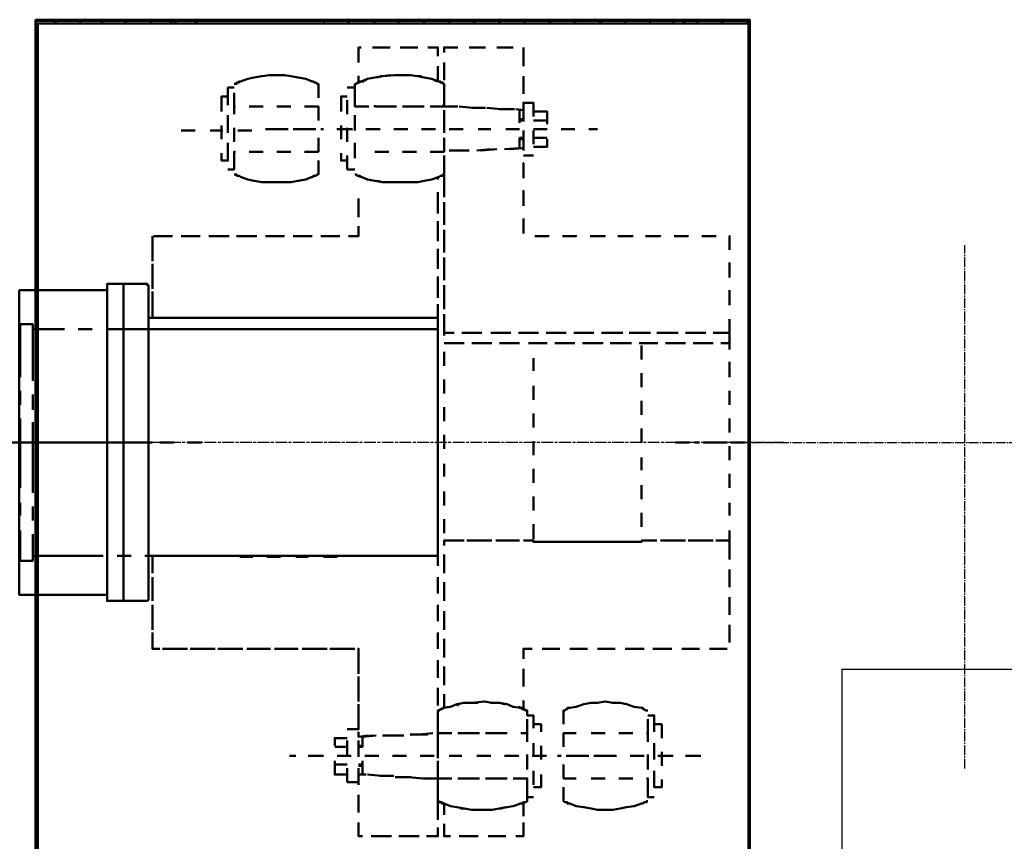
# Model space of a CAD drawing. Header units: millimetres. Extents: x -34725 to 178350, y -13707 to 126150.
# Tile 250 of 256: x 40513 to 41512, y 115007 to 115840. Entities that reach past the tile are written whole.
import ezdxf

# ---------------------------------------------------------------- set-up
doc = ezdxf.new("R2010")
doc.units = ezdxf.units.MM
doc.linetypes.add('AM_ISO08W050', pattern=[18, 12, -1.5, 3, -1.5])
doc.linetypes.add('GEN7', pattern=[13.75, 10, -1.25, 1.25, -1.25])
doc.layers.get('0').update_dxf_attribs({"linetype": 'CONTINUOUS'})
doc.layers.get('Defpoints').update_dxf_attribs({"linetype": 'CONTINUOUS'})
doc.layers.add('7', color=4, linetype='GEN7')
for name, color, linetype, lineweight in [('AM_0', 7, 'CONTINUOUS', 50), ('AM_4', 3, 'CONTINUOUS', 25), ('AM_5', 3, 'CONTINUOUS', 25), ('AM_7', 4, 'AM_ISO08W050', 25)]:
    doc.layers.add(name, color=color, linetype=linetype, lineweight=lineweight)
doc.styles.get("Standard").update_dxf_attribs({"font": 'isocp.shx'})
doc.dimstyles.new('AM_ISO', dxfattribs={"dimtxt": 3.5, "dimasz": 2.5, "dimexe": 2, "dimexo": 1, "dimgap": 0.6, "dimtad": 1, "dimdsep": 46, "dimtxsty": 'Standard', "dimcen": 0, "dimclrd": 256, "dimclre": 256, "dimclrt": 2, "dimadec": 0, "dimazin": 2, "dimtp": 0.1, "dimtm": 0.1, "dimtfac": 0.71, "dimtmove": 0, "dimatfit": 3, "dimfxl": 1, "dimtfill": 1, "dimtfillclr": 256, "dimlwd": -1, "dimlwe": -1, "dimarcsym": 0})

# ---------------------------------------------------------------- blocks, each defined once
blk = doc.blocks.new('*D59')
at = {"layer": 'AM_5', "transparency": 16777216}
for p, q in [((38286.9, 115411.47), (34490.58, 115411.47)), ((34790.58, 115036.47), (34790.58, 27986.47)), ((41251.9, 27611.47), (34490.58, 27611.47))]:
    blk.add_line(p, q, dxfattribs=at)
for points in [[(34728.08, 115036.47), (34853.08, 115036.47), (34790.58, 115411.47)], [(34728.08, 27986.47), (34853.08, 27986.47), (34790.58, 27611.47)]]:
    blk.add_solid(points, dxfattribs=at)
at = {"layer": 'Defpoints', "color": 0, "transparency": 16777216}
for p in [(38436.9, 115411.47), (34790.58, 27611.47), (41401.9, 27611.47)]:
    blk.add_point(p, dxfattribs=at)
at = {"layer": 'AM_5', "color": 3, "transparency": 16777216, "insert": (34325.58, 71511.47), "char_height": 750, "attachment_point": 5, "rotation": 90, "bg_fill": 3, "box_fill_scale": 1.1, "bg_fill_color": 256, "bg_fill_true_color": 13158600, "bg_fill_transparency": 0}
blk.add_mtext('C - C = 87800', dxfattribs=at)
blk = doc.blocks.new('*D113')
at = {"layer": 'AM_5', "transparency": 16777216}
for p, q in [((39419.9, 115411.47), (36299, 115411.47)), ((36599, 113786.47), (36599, 115036.47)), ((41471.9, 113411.47), (36299, 113411.47))]:
    blk.add_line(p, q, dxfattribs=at)
for points in [[(36536.5, 115036.47), (36661.5, 115036.47), (36599, 115411.47)], [(36536.5, 113786.47), (36661.5, 113786.47), (36599, 113411.47)]]:
    blk.add_solid(points, dxfattribs=at)
at = {"layer": 'Defpoints', "color": 0, "transparency": 16777216}
for p in [(36599, 115411.47), (39569.9, 115411.47), (41621.9, 113411.47)]:
    blk.add_point(p, dxfattribs=at)
at = {"layer": 'AM_5', "color": 2, "transparency": 16777216, "insert": (36246.45, 114411.47), "char_height": 525, "attachment_point": 5, "rotation": 90, "bg_fill": 3, "box_fill_scale": 1.1, "bg_fill_color": 256, "bg_fill_true_color": 13158600, "bg_fill_transparency": 0}
blk.add_mtext('2000', dxfattribs=at)
blk = doc.blocks.new('B3SH15')
at = {"layer": 'AM_0'}
for points in [[(2267.76, 434.66), (2267.76, 433.38), (1542.74, 433.38), (1542.74, 434.66)], [(1544.02, 430.83), (1544.02, 195.97), (1542.74, 195.97), (1542.74, 430.83)], [(2267.76, 430.83), (2267.76, 146.18), (2265.21, 146.18), (2265.21, 430.83)], [(1939.72, 391.26), (1939.72, 406.58)], [(1781.44, 344.03), (1796.76, 344.03)], [(1810.8, 345.31), (1824.84, 345.31)], [(1838.88, 346.59), (1852.92, 346.59)], [(1918.02, 323.61), (1932.06, 323.61)], [(1946.1, 323.61), (1961.42, 323.61)], [(1591.25, 215.11), (1577.21, 215.11)], [(1619.33, 215.11), (1605.29, 215.11)], [(1761.02, 215.11), (1746.97, 215.11)], [(2152.88, -65.71), (2152.88, -152.5), (2152.88, -153.78), (2154.16, -155.06), (2155.44, -155.06), (2195.01, -155.06), (2195.01, 166.61), (2183.52, 166.61), (2155.44, 166.61), (2154.16, 166.61), (2154.16, 165.33), (2152.88, 165.33), (2152.88, 164.05)], [(2284.36, 160.22), (2284.36, -148.67), (2195.01, -148.67), (2195.01, 160.22)], [(1563.17, 130.87), (1563.17, 116.83)], [(2267.76, -134.63), (2267.76, -615.85), (2265.21, -615.85), (2265.21, -134.63)], [(1544.02, -184.42), (1544.02, -591.6), (1542.74, -591.6), (1542.74, -184.42)], [(1763.57, -312.06), (1749.53, -312.06)], [(1791.65, -312.06), (1777.61, -312.06)], [(1902.7, -333.76), (1887.38, -333.76)], [(1930.78, -331.21), (1916.74, -332.48)]]:
    blk.add_lwpolyline(points, close=True, dxfattribs=at)
for points in [[(1588.7, 433.38), (1542.74, 433.38), (1542.74, 430.83), (1612.95, 430.83)], [(1572.1, -604.37), (1572.1, -591.6), (1542.74, -591.6), (1542.74, 433.38), (2267.76, 433.38), (2267.76, -604.37)], [(1544.02, 421.9), (1544.02, 430.83), (1542.74, 430.83), (1542.74, 360.63)], [(1544.02, 433.38), (1546.57, 430.83)], [(1544.02, 430.83), (2267.76, 430.83)], [(1551.68, 433.38), (1552.95, 434.66)], [(1572.1, 430.83), (1569.55, 433.38)], [(1579.76, 434.66), (1577.21, 433.38)], [(1595.08, 433.38), (1597.63, 430.83)], [(1616.78, 433.38), (1602.74, 433.38), (1604.01, 434.66)], [(1607.84, 433.38), (1610.39, 430.83)], [(1619.33, 433.38), (1621.88, 430.83), (1620.61, 433.38)], [(1629.54, 434.66), (1626.99, 433.38)], [(1626.99, 430.83), (1641.03, 430.83)], [(1630.82, 434.66), (1628.27, 433.38)], [(1702.3, 433.38), (1630.82, 433.38)], [(1639.75, 433.38), (1641.03, 434.66)], [(1644.86, 433.38), (1643.58, 430.83)], [(1648.69, 433.38), (1651.24, 434.66)], [(1656.35, 430.83), (1726.55, 430.83)], [(1670.39, 430.83), (1669.11, 433.38)], [(1678.05, 434.66), (1675.49, 433.38)], [(1693.36, 433.38), (1695.92, 430.83)], [(1701.02, 433.38), (1703.58, 434.66)], [(1730.38, 433.38), (1716.34, 433.38)], [(1721.45, 430.83), (1718.89, 433.38)], [(1729.1, 434.66), (1726.55, 433.38)], [(1740.59, 430.83), (1754.63, 430.83)], [(1814.63, 433.38), (1744.42, 433.38), (1746.97, 430.83)], [(1752.08, 433.38), (1754.63, 434.66)], [(1768.67, 430.83), (1840.16, 430.83)], [(1772.5, 430.83), (1769.95, 433.38)], [(1780.16, 434.66), (1777.61, 433.38)], [(1795.48, 433.38), (1798.03, 430.83)], [(1803.14, 433.38), (1805.69, 434.66)], [(1823.56, 430.83), (1821.01, 433.38)], [(1831.22, 434.66), (1828.67, 433.38), (1843.98, 433.38)], [(1846.54, 433.38), (1849.09, 430.83)], [(1854.2, 433.38), (1855.47, 434.66)], [(1854.2, 430.83), (1868.24, 430.83)], [(1928.23, 433.38), (1856.75, 433.38)], [(1874.62, 430.83), (1872.07, 433.38)], [(1882.28, 434.66), (1879.72, 433.38)], [(1882.28, 430.83), (1952.48, 430.83)], [(1897.6, 433.38), (1900.15, 430.83)], [(1905.25, 433.38), (1906.53, 434.66)], [(1924.4, 430.83), (1923.12, 433.38)], [(1933.34, 434.66), (1930.78, 433.38)], [(1942.27, 433.38), (1956.31, 433.38), (1957.59, 434.66)], [(1948.65, 433.38), (1951.21, 430.83)], [(1966.52, 430.83), (1981.84, 430.83)], [(2040.56, 433.38), (1970.35, 433.38)], [(1975.46, 430.83), (1974.18, 433.38)], [(1995.88, 430.83), (2066.09, 430.83)], [(2069.92, 433.38), (2055.87, 433.38)], [(2080.13, 430.83), (2094.17, 430.83)], [(2154.16, 433.38), (2083.96, 433.38)], [(2087.79, 434.66), (2085.23, 433.38)], [(2103.1, 433.38), (2105.66, 430.83)], [(2108.21, 430.83), (2179.69, 430.83)], [(2110.76, 433.38), (2113.31, 434.66)], [(2124.8, 433.38), (2126.08, 430.83)], [(2131.18, 430.83), (2128.63, 433.38)], [(2131.18, 433.38), (2133.74, 434.66)], [(2137.57, 434.66), (2136.29, 433.38)], [(2151.61, 430.83), (2150.33, 433.38)], [(2159.27, 434.66), (2156.71, 433.38)], [(2183.52, 433.38), (2168.2, 433.38)], [(2175.86, 433.38), (2177.14, 430.83)], [(2182.24, 433.38), (2184.8, 434.66)], [(2193.73, 430.83), (2207.77, 430.83)], [(2221.81, 430.83), (2267.76, 430.83), (2267.76, 433.38), (2196.28, 433.38)], [(2201.39, 430.83), (2198.84, 433.38)], [(2209.05, 434.66), (2206.5, 433.38)], [(2221.81, 433.38), (2223.09, 430.83)], [(2228.19, 433.38), (2230.75, 434.66)], [(2248.62, 430.83), (2246.06, 433.38)], [(2256.28, 434.66), (2253.72, 433.38)], [(2265.21, 372.11), (2265.21, 430.83), (2267.76, 430.83), (2267.76, 360.63)], [(2267.76, 420.62), (2265.21, 419.34)], [(1544.02, 393.81), (1544.02, 407.86)], [(1772.5, 406.58), (1772.5, 391.26)], [(1772.5, 387.43), (1772.5, 401.47)], [(1782.72, 406.58), (1796.76, 406.58)], [(1799.31, 406.58), (1785.27, 406.58)], [(1810.8, 406.58), (1826.11, 406.58)], [(1827.39, 406.58), (1814.63, 406.58)], [(1838.88, 406.58), (1852.92, 406.58), (1852.92, 405.3)], [(1852.92, 401.47), (1852.92, 406.58), (1842.71, 406.58)], [(1859.3, 400.2), (1859.3, 406.58), (1869.51, 406.58)], [(1859.3, 397.64), (1859.3, 406.58), (1865.68, 406.58)], [(1879.72, 406.58), (1893.77, 406.58)], [(1883.55, 406.58), (1897.6, 406.58)], [(1907.81, 406.58), (1923.12, 406.58)], [(1911.64, 406.58), (1925.68, 406.58)], [(1937.17, 406.58), (1939.72, 406.58)], [(1852.92, 391.26), (1852.92, 377.22)], [(2265.21, 393.81), (2267.76, 395.09)], [(1544.02, 386.16), (1542.74, 384.88)], [(1544.02, 309.57), (1544.02, 379.77)], [(1852.92, 373.39), (1852.92, 388.71)], [(1859.3, 372.11), (1859.3, 387.43)], [(1863.13, 373.39), (1859.3, 372.11), (1859.3, 383.6)], [(1772.5, 377.22), (1772.5, 363.18)], [(1772.5, 359.35), (1772.5, 373.39)], [(1859.3, 346.59), (1852.92, 346.59), (1852.92, 355.52), (1852.92, 369.56), (1854.2, 369.56), (1854.2, 370.84), (1855.47, 370.84), (1856.75, 370.84), (1856.75, 372.11), (1858.03, 372.11), (1865.68, 374.67), (1873.34, 375.94), (1879.72, 377.22), (1887.38, 378.5), (1902.7, 378.5), (1915.47, 377.22), (1923.12, 375.94), (1930.78, 374.67), (1937.17, 372.11), (1938.44, 372.11), (1939.72, 370.84), (1940.99, 370.84), (1942.27, 369.56), (1943.55, 369.56)], [(1852.92, 369.56), (1855.47, 370.84), (1858.03, 372.11), (1865.68, 374.67)], [(1889.94, 378.5), (1887.38, 378.5), (1879.72, 377.22), (1875.9, 377.22)], [(1918.02, 377.22), (1915.47, 377.22), (1903.98, 378.5)], [(1907.81, 378.5), (1915.47, 377.22), (1921.85, 375.94)], [(1932.06, 373.39), (1937.17, 372.11), (1939.72, 370.84), (1939.72, 377.22), (1939.72, 370.84)], [(1934.61, 372.11), (1937.17, 372.11), (1942.27, 369.56), (1943.55, 369.56), (1943.55, 364.46)], [(2066.09, 369.56), (2064.81, 369.56), (2063.53, 369.56), (2063.53, 370.84), (2062.26, 370.84), (2060.98, 370.84), (2060.98, 372.11), (2059.7, 372.11), (2052.05, 374.67), (2045.66, 375.94), (2038, 377.22), (2030.35, 378.5), (2015.03, 378.5), (2008.65, 377.22), (2000.99, 375.94), (1993.33, 374.67), (1986.95, 372.11), (1985.67, 372.11), (1984.39, 370.84), (1983.12, 370.84), (1981.84, 369.56), (1980.56, 369.56), (1980.56, 355.52)], [(1851.64, 346.59), (1852.92, 346.59), (1852.92, 360.63)], [(1854.2, 346.59), (1852.92, 349.14), (1852.92, 361.9)], [(1937.17, 346.59), (1943.55, 346.59), (1943.55, 360.63)], [(1951.21, 365.73), (1943.55, 365.73), (1943.55, 351.69)], [(2064.81, 346.59), (2066.09, 346.59), (2066.09, 360.63)], [(2066.09, 365.73), (2072.47, 365.73), (2072.47, 351.69)], [(2267.76, 369.56), (2265.21, 363.18)], [(1542.74, 354.24), (1544.02, 355.52)], [(1772.5, 336.37), (1772.5, 350.42), (1762.29, 350.42), (1762.29, 336.37)], [(1943.55, 350.42), (1943.55, 346.59), (1929.51, 346.59)], [(1957.59, 341.48), (1957.59, 356.8), (1951.21, 356.8)], [(1951.21, 338.93), (1951.21, 352.97)], [(2066.09, 338.93), (2066.09, 352.97)], [(2072.47, 347.86), (2072.47, 356.8), (2078.85, 356.8), (2078.85, 341.48)], [(2265.21, 344.03), (2265.21, 358.07)], [(1542.74, 346.59), (1542.74, 331.27)], [(1762.29, 341.48), (1748.25, 341.48), (1748.25, 328.72)], [(1772.5, 349.14), (1772.5, 342.76), (1780.16, 344.03)], [(1772.5, 331.27), (1772.5, 345.31)], [(1776.33, 342.76), (1776.33, 329.99)], [(1795.48, 344.03), (1809.52, 345.31)], [(1823.56, 345.31), (1837.6, 346.59)], [(1852.92, 346.59), (1866.96, 346.59)], [(1852.92, 328.72), (1852.92, 342.76)], [(1887.38, 346.59), (1873.34, 346.59)], [(1881, 346.59), (1895.04, 346.59)], [(1915.47, 346.59), (1901.42, 346.59)], [(1923.12, 347.86), (1923.12, 346.59), (1909.08, 346.59)], [(1980.56, 332.55), (1980.56, 346.59), (1994.61, 346.59)], [(2008.65, 346.59), (2022.69, 346.59)], [(2036.73, 346.59), (2050.77, 346.59)], [(2265.21, 337.65), (2267.76, 340.2)], [(2267.76, 346.59), (2267.76, 331.27)], [(1544.02, 331.27), (1542.74, 328.72)], [(1762.29, 332.55), (1748.25, 332.55)], [(1776.33, 333.82), (1772.5, 333.82)], [(1776.33, 332.55), (1772.5, 332.55)], [(1852.92, 333.82), (1852.92, 319.78)], [(1943.55, 337.65), (1943.55, 322.33)], [(2072.47, 337.65), (2072.47, 322.33)], [(2072.47, 319.78), (2072.47, 333.82)], [(2265.21, 258.51), (2265.21, 329.99)], [(1706.13, 323.61), (1697.19, 323.61)], [(1734.21, 323.61), (1720.17, 323.61)], [(1762.29, 323.61), (1748.25, 323.61)], [(1762.29, 322.33), (1762.29, 308.29)], [(1772.5, 322.33), (1772.5, 308.29)], [(1790.37, 323.61), (1776.33, 323.61)], [(1818.46, 323.61), (1805.69, 323.61)], [(1847.81, 323.61), (1833.77, 323.61)], [(1875.9, 323.61), (1861.85, 323.61)], [(1903.98, 323.61), (1889.94, 323.61)], [(1951.21, 310.85), (1951.21, 324.89)], [(1957.59, 327.44), (1957.59, 313.4)], [(1978.01, 323.61), (1975.46, 323.61)], [(1997.16, 323.61), (1983.12, 323.61)], [(2006.09, 323.61), (1992.05, 323.61)], [(2025.24, 323.61), (2011.2, 323.61)], [(2034.17, 323.61), (2020.13, 323.61)], [(2062.26, 322.33), (2048.22, 322.33)], [(2066.09, 310.85), (2066.09, 324.89)], [(2090.34, 322.33), (2077.57, 322.33)], [(2078.85, 327.44), (2078.85, 313.4)], [(2119.7, 322.33), (2105.66, 322.33)], [(2118.42, 322.33), (2118.42, 322.33)], [(1542.74, 317.23), (1542.74, 247.02)], [(1762.29, 314.67), (1748.25, 314.67)], [(1762.29, 305.74), (1748.25, 305.74), (1748.25, 313.4)], [(1772.5, 301.91), (1772.5, 317.23)], [(1772.5, 314.67), (1776.33, 314.67), (1776.33, 304.46), (1791.65, 303.19)], [(1776.33, 313.4), (1772.5, 313.4)], [(1866.96, 300.63), (1852.92, 300.63), (1852.92, 314.67)], [(1980.56, 314.67), (1980.56, 300.63), (1994.61, 300.63)], [(2267.76, 314.67), (2265.21, 312.12)], [(2267.76, 317.23), (2267.76, 247.02)], [(1542.74, 303.19), (1544.02, 304.46)], [(1772.5, 303.19), (1772.5, 304.46), (1786.54, 303.19), (1772.5, 304.46)], [(1799.31, 303.19), (1814.63, 301.91)], [(1800.59, 303.19), (1815.9, 301.91)], [(1805.69, 303.19), (1819.73, 301.91)], [(1827.39, 301.91), (1842.71, 301.91)], [(1828.67, 301.91), (1843.98, 301.91)], [(1833.77, 301.91), (1847.81, 301.91)], [(1881, 300.63), (1895.04, 300.63)], [(1909.08, 300.63), (1923.12, 300.63)], [(1943.55, 309.57), (1943.55, 294.25)], [(1943.55, 300.63), (1943.55, 300.63)], [(2008.65, 300.63), (2022.69, 300.63)], [(2036.73, 300.63), (2050.77, 300.63)], [(2064.81, 300.63), (2066.09, 300.63), (2066.09, 286.59)], [(2072.47, 309.57), (2072.47, 294.25)], [(2078.85, 299.36), (2078.85, 291.7), (2072.47, 291.7), (2072.47, 305.74)], [(1544.02, 281.49), (1544.02, 294.25)], [(1772.5, 296.8), (1762.29, 296.8)], [(1852.92, 296.8), (1852.92, 282.76)], [(1943.55, 277.66), (1942.27, 277.66), (1940.99, 276.38), (1939.72, 276.38), (1938.44, 276.38), (1938.44, 275.11), (1937.17, 275.11), (1930.78, 272.55), (1923.12, 271.28), (1915.47, 270), (1879.72, 270), (1873.34, 271.28), (1865.68, 272.55), (1858.03, 275.11), (1856.75, 276.38), (1855.47, 276.38), (1854.2, 276.38), (1854.2, 277.66), (1852.92, 277.66), (1852.92, 291.7)], [(1943.55, 282.76), (1951.21, 282.76), (1951.21, 296.8)], [(1957.59, 299.36), (1957.59, 291.7), (1951.21, 291.7)], [(2066.09, 277.66), (2064.81, 277.66), (2063.53, 277.66), (2063.53, 276.38), (2062.26, 276.38), (2060.98, 276.38), (2059.7, 275.11), (2052.05, 272.55), (2045.66, 271.28), (2038, 270), (2008.65, 270), (2000.99, 271.28), (1993.33, 272.55), (1986.95, 275.11), (1985.67, 275.11), (1985.67, 276.38), (1984.39, 276.38), (1983.12, 276.38), (1981.84, 277.66), (1980.56, 277.66), (1980.56, 291.7)], [(2072.47, 282.76), (2066.09, 282.76), (2066.09, 296.8)], [(1544.02, 280.21), (1542.74, 277.66)], [(1772.5, 275.11), (1772.5, 289.15), (1772.5, 273.83)], [(2265.21, 286.59), (2267.76, 289.15)], [(1542.74, 206.18), (1542.74, 278.93)], [(1852.92, 277.66), (1852.92, 277.66), (1852.92, 263.62)], [(1859.3, 272.55), (1859.3, 275.11)], [(1879.72, 270), (1887.38, 270), (1893.77, 270)], [(1906.53, 270), (1915.47, 270), (1920.57, 271.28)], [(1907.81, 270), (1915.47, 270), (1921.85, 271.28)], [(1542.74, 204.9), (1542.74, 195.97), (1544.02, 195.97), (1544.02, 266.17)], [(1772.5, 247.02), (1772.5, 261.06), (1772.5, 245.75)], [(1852.92, 268.72), (1852.92, 254.68)], [(2267.76, 263.62), (2265.21, 261.06)], [(1542.74, 252.13), (1544.02, 253.41)], [(1859.3, 244.47), (1859.3, 259.79)], [(1859.3, 238.09), (1859.3, 252.13)], [(1939.72, 253.41), (1939.72, 239.36)], [(1852.92, 249.58), (1852.92, 235.54)], [(1852.92, 240.64), (1852.92, 226.6)], [(1939.72, 248.3), (1939.72, 234.26)], [(2265.21, 230.43), (2265.21, 244.47)], [(1542.74, 232.98), (1542.74, 218.94)], [(1772.5, 218.94), (1772.5, 232.98)], [(1772.5, 217.66), (1772.5, 231.71)], [(1859.3, 216.39), (1859.3, 230.43)], [(2265.21, 235.54), (2267.76, 238.09)], [(2267.76, 232.98), (2267.76, 218.94)], [(1544.02, 229.15), (1542.74, 226.6)], [(1852.92, 221.49), (1852.92, 206.18)], [(1859.3, 210.01), (1859.3, 224.05)], [(1939.72, 225.32), (1939.72, 215.11), (1944.82, 215.11)], [(1939.72, 220.22), (1939.72, 215.11), (1949.93, 215.11)], [(1563.17, 202.35), (1563.17, 215.11), (1563.17, 201.07)], [(1647.41, 215.11), (1633.37, 215.11), (1648.69, 215.11)], [(1675.49, 215.11), (1661.45, 215.11), (1676.77, 215.11)], [(1703.58, 215.11), (1689.53, 215.11), (1704.85, 215.11)], [(1731.66, 215.11), (1718.89, 215.11), (1732.93, 215.11)], [(1852.92, 212.56), (1852.92, 198.52)], [(1958.86, 215.11), (1972.91, 215.11)], [(1963.97, 215.11), (1978.01, 215.11)], [(1986.95, 215.11), (2000.99, 215.11)], [(1992.05, 215.11), (2006.09, 215.11)], [(2015.03, 215.11), (2029.07, 215.11)], [(2020.13, 215.11), (2034.17, 215.11)], [(2043.11, 215.11), (2058.43, 215.11)], [(2049.49, 215.11), (2063.53, 215.11)], [(2071.19, 215.11), (2086.51, 215.11)], [(2077.57, 215.11), (2091.61, 215.11)], [(2100.55, 215.11), (2114.59, 215.11)], [(2105.66, 215.11), (2119.7, 215.11)], [(2128.63, 215.11), (2142.67, 215.11)], [(2133.74, 215.11), (2147.78, 215.11)], [(2149.05, 215.11), (2149.05, 202.35)], [(2267.76, 204.9), (2267.76, 146.18), (2265.21, 146.18), (2265.21, 216.39)], [(2267.76, 212.56), (2265.21, 210.01)], [(1542.74, 201.07), (1544.02, 203.62)], [(1859.3, 188.31), (1859.3, 202.35)], [(2149.05, 203.62), (2149.05, 189.58)], [(1544.02, 197.24), (1542.74, 195.97)], [(1544.02, -184.42), (1544.02, 195.97)], [(1852.92, 193.41), (1852.92, 178.1)], [(1859.3, 181.92), (1859.3, 194.69)], [(1563.17, 174.27), (1563.17, 188.31)], [(1563.17, 172.99), (1563.17, 187.03)], [(1852.92, 184.48), (1852.92, 170.44)], [(2149.05, 187.03), (2149.05, 172.99)], [(1859.3, 160.22), (1859.3, 174.27)], [(2149.05, 175.54), (2149.05, 161.5)], [(2265.21, 170.44), (2267.76, 171.71)], [(1563.17, 146.18), (1563.17, 160.22)], [(1852.92, 165.33), (1852.92, 150.01)], [(1859.3, 152.57), (1859.3, 166.61)], [(2178.41, 166.61), (2178.41, -155.06)], [(1563.17, 144.91), (1563.17, 158.95)], [(1852.92, 156.4), (1852.92, 141.08)], [(2149.05, 158.95), (2149.05, 144.91)], [(1866.96, 132.14), (1859.3, 132.14), (1859.3, 146.18)], [(2149.05, 146.18), (2149.05, 133.42)], [(2265.21, -134.63), (2265.21, 146.18)], [(2267.76, 146.18), (2266.49, 146.18)], [(1852.92, 135.97), (1852.92, 121.93)], [(1859.3, 132.14), (1859.3, 138.53)], [(1859.3, 120.66), (1859.3, 132.14), (2152.88, 132.14)], [(1895.04, 132.14), (1881, 132.14)], [(1923.12, 132.14), (1909.08, 132.14)], [(1952.48, 132.14), (1937.17, 132.14)], [(1980.56, 132.14), (1965.25, 132.14)], [(2008.65, 132.14), (1994.61, 132.14)], [(2036.73, 132.14), (2022.69, 132.14)], [(2064.81, 132.14), (2050.77, 132.14)], [(2092.89, 132.14), (2078.85, 132.14)], [(2120.97, 132.14), (2108.21, 132.14)], [(2149.05, 132.14), (2136.29, 132.14)], [(1852.92, 127.04), (1852.92, 116.83), (1849.09, 116.83)], [(2152.88, -109.11), (1859.3, -109.11), (1859.3, 5.77), (1859.3, 120.66), (2152.88, 120.66)], [(1870.79, 120.66), (1884.83, 120.66)], [(1898.87, 120.66), (1969.08, 120.66)], [(1983.12, 120.66), (1998.43, 120.66)], [(2011.2, 120.66), (2082.68, 120.66)], [(2027.79, 120.66), (2083.96, 120.66)], [(2096.72, 120.66), (2110.76, 120.66)], [(2124.8, 120.66), (2195.01, 120.66)], [(2195.01, -109.11), (2195.01, 120.66)], [(2210.32, 120.66), (2224.37, 120.66)], [(2238.41, 120.66), (2270.32, 120.66)], [(2283.08, 72.15), (2283.08, 125.76), (2270.32, 125.76), (2270.32, 68.32)], [(1573.38, 116.83), (1563.17, 116.83), (1563.17, 106.61), (1565.72, 106.61)], [(1579.76, 116.83), (1565.72, 116.83)], [(1601.46, 116.83), (1587.42, 116.83)], [(1607.84, 116.83), (1593.8, 116.83)], [(1629.54, 116.83), (1615.5, 116.83)], [(1637.2, 116.83), (1621.88, 116.83)], [(1658.9, 116.83), (1643.58, 116.83)], [(1665.28, 116.83), (1649.96, 116.83)], [(1686.98, 116.83), (1671.66, 116.83)], [(1693.36, 116.83), (1679.32, 116.83)], [(1715.06, 116.83), (1701.02, 116.83)], [(1721.45, 116.83), (1707.4, 116.83)], [(1743.15, 116.83), (1729.1, 116.83)], [(1749.53, 116.83), (1735.49, 116.83)], [(1771.23, 116.83), (1757.19, 116.83)], [(1777.61, 116.83), (1763.57, 116.83)], [(1799.31, 116.83), (1785.27, 116.83)], [(1805.69, 116.83), (1791.65, 116.83)], [(1827.39, 116.83), (1814.63, 116.83)], [(1835.05, 116.83), (1821.01, 116.83)], [(1852.92, 114.27), (1852.92, 116.83), (1842.71, 116.83)], [(1859.3, 46.62), (1859.3, 116.83)], [(1572.1, 106.61), (1563.17, 106.61), (1563.17, 100.23)], [(1579.76, 106.61), (1593.8, 106.61)], [(1600.18, 106.61), (1586.14, 106.61)], [(1607.84, 106.61), (1621.88, 106.61)], [(1628.27, 106.61), (1614.22, 106.61)], [(1635.92, 106.61), (1649.96, 106.61)], [(1655.07, 106.61), (1652.52, 106.61), (1642.31, 106.61)], [(1652.52, 104.06), (1652.52, 90.02)], [(1662.73, 106.61), (1678.05, 106.61)], [(1679.32, 106.61), (1664.01, 106.61)], [(1684.43, 106.61), (1670.39, 106.61)], [(1707.4, 106.61), (1692.09, 106.61), (1706.13, 106.61)], [(1712.51, 106.61), (1698.47, 106.61)], [(1720.17, 106.61), (1734.21, 106.61)], [(1735.49, 106.61), (1721.45, 106.61)], [(1740.59, 106.61), (1726.55, 106.61)], [(1748.25, 106.61), (1762.29, 106.61), (1749.53, 106.61)], [(1767.4, 106.61), (1762.29, 106.61), (1754.63, 106.61)], [(1776.33, 106.61), (1789.1, 106.61)], [(1796.76, 106.61), (1781.44, 106.61)], [(1804.41, 106.61), (1818.46, 106.61)], [(1824.84, 106.61), (1810.8, 106.61)], [(1832.5, 106.61), (1846.54, 106.61)], [(1852.92, 106.61), (1838.88, 106.61)], [(1762.29, 78.53), (1762.29, 91.3)], [(1852.92, 83.64), (1852.92, 97.68)], [(1563.17, 87.47), (1563.17, 72.15)], [(1652.52, 75.98), (1652.52, 61.94)], [(1762.29, 49.17), (1762.29, 63.22)], [(1852.92, 55.56), (1852.92, 69.6)], [(1563.17, 58.11), (1563.17, 44.07)], [(2270.32, 54.28), (2270.32, 38.96)], [(2283.08, 44.07), (2283.08, 58.11)], [(1652.52, 47.9), (1652.52, 33.86)], [(1852.92, 27.47), (1852.92, 41.52)], [(1563.17, 30.03), (1563.17, 15.99)], [(1762.29, 21.09), (1762.29, 35.13)], [(1859.3, 18.54), (1859.3, 32.58)], [(2283.08, -40.18), (2283.08, 30.03)], [(2270.32, 26.2), (2270.32, -45.28)], [(1652.52, 19.82), (1652.52, 5.77)], [(1852.92, -0.61), (1852.92, 13.43)], [(1561.89, 5.77), (1547.85, 5.77)], [(1563.17, 1.95), (1563.17, -12.1)], [(1565.72, 5.77), (1579.76, 5.77)], [(1589.97, 5.77), (1575.93, 5.77)], [(1593.8, 5.77), (1598.91, 5.77)], [(1618.05, 5.77), (1604.01, 5.77)], [(1762.29, -6.99), (1762.29, 7.05)], [(1859.3, -66.98), (1859.3, 4.5)], [(2113.31, 5.77), (2099.27, 5.77)], [(2141.4, 5.77), (2127.36, 5.77)], [(2290.74, 5.77), (2219.26, 5.77), (2149.05, 5.77)], [(2169.48, 5.77), (2155.44, 5.77)], [(2247.34, 5.77), (2234.58, 5.77)], [(2332.86, 5.77), (2262.66, 5.77)], [(1652.52, -9.54), (1652.52, -22.31)], [(1852.92, -28.69), (1852.92, -15.92)], [(1563.17, -26.14), (1563.17, -40.18)], [(1762.29, -35.07), (1762.29, -21.03)], [(1652.52, -37.62), (1652.52, -51.67)], [(1762.29, -63.15), (1762.29, -49.11)], [(1852.92, -58.05), (1852.92, -44.01)], [(1563.17, -55.49), (1563.17, -68.26)], [(2270.32, -59.32), (2270.32, -73.36)], [(2283.08, -68.26), (2283.08, -55.49)], [(1652.52, -65.71), (1652.52, -79.75)], [(1762.29, -92.51), (1762.29, -77.19)], [(1852.92, -86.13), (1852.92, -72.09)], [(1563.17, -83.58), (1563.17, -93.79), (1565.72, -93.79)], [(1859.3, -95.06), (1859.3, -81.02)], [(2270.32, -87.41), (2270.32, -114.21), (2283.08, -114.21), (2283.08, -83.58)], [(1563.17, -107.83), (1563.17, -93.79), (1577.21, -93.79)], [(1563.17, -112.93), (1563.17, -97.62)], [(1579.76, -93.79), (1593.8, -93.79)], [(1591.25, -93.79), (1605.29, -93.79)], [(1607.84, -93.79), (1621.88, -93.79)], [(1619.33, -93.79), (1633.37, -93.79)], [(1637.2, -93.79), (1649.96, -93.79)], [(1647.41, -93.79), (1652.52, -93.79), (1652.52, -95.06), (1660.18, -95.06)], [(1652.52, -93.79), (1652.52, -95.06), (1666.56, -95.06)], [(1664.01, -95.06), (1678.05, -95.06)], [(1674.22, -95.06), (1689.53, -95.06)], [(1680.6, -95.06), (1694.64, -95.06)], [(1692.09, -95.06), (1706.13, -95.06)], [(1703.58, -95.06), (1717.62, -95.06)], [(1708.68, -95.06), (1724, -95.06)], [(1720.17, -95.06), (1734.21, -95.06)], [(1731.66, -95.06), (1745.7, -95.06)], [(1738.04, -95.06), (1752.08, -95.06)], [(1748.25, -95.06), (1762.29, -95.06)], [(1759.74, -95.06), (1762.29, -95.06), (1762.29, -93.79), (1772.5, -93.79)], [(1776.33, -93.79), (1790.37, -93.79)], [(1786.54, -93.79), (1800.59, -93.79)], [(1804.41, -93.79), (1818.46, -93.79)], [(1815.9, -93.79), (1829.94, -93.79)], [(1832.5, -93.79), (1846.54, -93.79)], [(1843.98, -93.79), (1852.92, -93.79), (1852.92, -98.89)], [(1852.92, -121.87), (1852.92, -107.83)], [(1866.96, -109.11), (1859.3, -109.11), (1859.3, -116.76)], [(1864.41, -109.11), (1859.3, -109.11), (1859.3, -119.32)], [(1930.78, -109.11), (1859.3, -109.11)], [(1892.49, -109.11), (1877.17, -109.11)], [(1895.04, -109.11), (1881, -109.11)], [(1920.57, -109.11), (1906.53, -109.11)], [(1923.12, -109.11), (1909.08, -109.11)], [(1948.65, -109.11), (1934.61, -109.11)], [(1952.48, -109.11), (1937.17, -109.11)], [(1958.86, -109.11), (1943.55, -109.11)], [(1980.56, -109.11), (1965.25, -109.11)], [(2043.11, -109.11), (1972.91, -109.11)], [(2008.65, -109.11), (1994.61, -109.11)], [(2036.73, -109.11), (2022.69, -109.11)], [(2027.79, -109.11), (2083.96, -109.11)], [(2057.15, -109.11), (2071.19, -109.11), (2059.7, -109.11), (2059.7, -110.38), (2046.94, -110.38)], [(2064.81, -109.11), (2050.77, -109.11)], [(2092.89, -109.11), (2078.85, -109.11)], [(2099.27, -109.11), (2086.51, -109.11), (2156.71, -109.11)], [(2120.97, -109.11), (2108.21, -109.11)], [(2128.63, -109.11), (2114.59, -109.11)], [(2149.05, -109.11), (2136.29, -109.11)], [(2149.05, -116.76), (2149.05, -109.11), (2142.67, -109.11)], [(2184.8, -109.11), (2170.75, -109.11)], [(2270.32, -109.11), (2198.84, -109.11)], [(1852.92, -112.93), (1852.92, -126.98)], [(1975.46, -110.38), (1961.42, -110.38)], [(2003.54, -110.38), (1990.78, -110.38)], [(2032.9, -110.38), (2018.86, -110.38)], [(2149.05, -126.98), (2149.05, -112.93)], [(1563.17, -123.15), (1563.17, -135.91)], [(1563.17, -141.02), (1563.17, -125.7)], [(1852.92, -149.95), (1852.92, -135.91)], [(1859.3, -130.8), (1859.3, -144.85)], [(1859.3, -133.36), (1859.3, -147.4)], [(2149.05, -144.85), (2149.05, -130.8)], [(2265.21, -163.99), (2265.21, -134.63), (2267.76, -134.63), (2267.76, -204.84)], [(1852.92, -142.29), (1852.92, -155.06)], [(2149.05, -155.06), (2149.05, -142.29)], [(1563.17, -151.23), (1563.17, -165.27)], [(1563.17, -169.1), (1563.17, -155.06)], [(1859.3, -158.89), (1859.3, -172.93)], [(2149.05, -172.93), (2149.05, -158.89)], [(2265.21, -156.33), (2267.76, -155.06)], [(1852.92, -178.03), (1852.92, -165.27)], [(1859.3, -161.44), (1859.3, -175.48)], [(1563.17, -179.31), (1563.17, -193.35)], [(1852.92, -170.37), (1852.92, -184.42)], [(2149.05, -184.42), (2149.05, -170.37)], [(2265.21, -192.07), (2265.21, -178.03)], [(1544.02, -252.07), (1544.02, -184.42), (1542.74, -184.42), (1542.74, -254.62), (1544.02, -253.34)], [(1544.02, -186.97), (1542.74, -189.52)], [(1563.17, -197.18), (1563.17, -183.14)], [(1859.3, -186.97), (1859.3, -201.01)], [(2149.05, -201.01), (2149.05, -186.97)], [(1542.74, -201.01), (1544.02, -198.46)], [(1852.92, -206.11), (1852.92, -193.35)], [(1852.92, -198.46), (1852.92, -212.5)], [(1859.3, -190.8), (1859.3, -203.56)], [(2141.4, -203.56), (2149.05, -203.56), (2149.05, -198.46)], [(1565.72, -203.56), (1579.76, -203.56)], [(1583.59, -203.56), (1569.55, -203.56)], [(1593.8, -203.56), (1607.84, -203.56)], [(1611.67, -203.56), (1597.63, -203.56)], [(1621.88, -203.56), (1637.2, -203.56)], [(1641.03, -203.56), (1626.99, -203.56)], [(1649.96, -203.56), (1665.28, -203.56)], [(1669.11, -203.56), (1655.07, -203.56)], [(1679.32, -203.56), (1693.36, -203.56)], [(1697.19, -203.56), (1683.15, -203.56)], [(1707.4, -203.56), (1721.45, -203.56)], [(1725.28, -203.56), (1711.23, -203.56)], [(1735.49, -203.56), (1749.53, -203.56)], [(1753.36, -203.56), (1739.32, -203.56)], [(1763.57, -203.56), (1772.5, -203.56), (1772.5, -209.94)], [(1772.5, -213.77), (1772.5, -203.56), (1767.4, -203.56)], [(1939.72, -217.6), (1939.72, -203.56), (1940.99, -203.56)], [(1943.55, -203.56), (1957.59, -203.56)], [(1955.04, -203.56), (1969.08, -203.56)], [(1971.63, -203.56), (1985.67, -203.56)], [(1983.12, -203.56), (1997.16, -203.56)], [(2000.99, -203.56), (2013.75, -203.56)], [(2011.2, -203.56), (2025.24, -203.56)], [(2029.07, -203.56), (2041.83, -203.56)], [(2039.28, -203.56), (2053.32, -203.56)], [(2057.15, -203.56), (2071.19, -203.56)], [(2068.64, -203.56), (2082.68, -203.56)], [(2085.23, -203.56), (2099.27, -203.56)], [(2096.72, -203.56), (2110.76, -203.56)], [(2113.31, -203.56), (2127.36, -203.56)], [(2124.8, -203.56), (2138.84, -203.56)], [(2265.21, -276.32), (2265.21, -206.11)], [(1859.3, -215.05), (1859.3, -229.09)], [(1859.3, -218.88), (1859.3, -232.92)], [(1939.72, -229.09), (1939.72, -213.77)], [(2267.76, -218.88), (2267.76, -232.92)], [(1772.5, -223.99), (1772.5, -238.03)], [(1772.5, -241.86), (1772.5, -227.81)], [(1852.92, -235.47), (1852.92, -221.43)], [(1852.92, -226.54), (1852.92, -240.58)], [(1939.72, -245.68), (1939.72, -231.64)], [(1852.92, -263.56), (1852.92, -249.51)], [(1859.3, -243.13), (1859.3, -257.17)], [(1859.3, -246.96), (1859.3, -261)], [(1939.72, -257.17), (1939.72, -243.13)], [(2267.76, -246.96), (2267.76, -318.44)], [(1544.02, -258.45), (1542.74, -261)], [(1646.14, -266.11), (1647.41, -266.11), (1648.69, -266.11), (1649.96, -264.83), (1651.24, -264.83), (1651.24, -263.56), (1652.52, -263.56), (1660.18, -262.28), (1667.83, -259.73), (1674.22, -258.45), (1681.88, -258.45), (1689.53, -257.17), (1697.19, -258.45), (1703.58, -258.45), (1711.23, -259.73), (1718.89, -262.28), (1725.28, -263.56), (1727.83, -263.56), (1727.83, -264.83), (1729.1, -264.83), (1730.38, -266.11), (1731.66, -266.11), (1731.66, -280.15)], [(1768.67, -266.11), (1769.95, -266.11), (1771.23, -264.83), (1773.78, -264.83), (1773.78, -263.56), (1775.06, -263.56), (1782.72, -262.28), (1789.1, -259.73), (1796.76, -258.45), (1804.41, -258.45), (1812.07, -257.17), (1824.84, -258.45), (1832.5, -258.45), (1840.16, -259.73), (1846.54, -262.28), (1852.92, -263.56), (1854.2, -263.56), (1855.47, -264.83), (1856.75, -264.83), (1858.03, -266.11), (1859.3, -266.11), (1859.3, -280.15)], [(1777.61, -262.28), (1775.06, -263.56), (1772.5, -264.83), (1772.5, -255.9)], [(1790.37, -259.73), (1796.76, -258.45), (1804.41, -258.45), (1805.69, -258.45), (1804.41, -258.45), (1796.76, -258.45), (1791.65, -259.73)], [(1818.46, -258.45), (1824.84, -258.45), (1832.5, -258.45), (1833.77, -258.45), (1832.5, -258.45), (1824.84, -258.45), (1819.73, -258.45)], [(1840.16, -261), (1837.6, -259.73)], [(1852.92, -254.62), (1852.92, -263.56), (1847.81, -262.28)], [(1939.72, -273.77), (1939.72, -259.73)], [(1542.74, -268.66), (1542.74, -282.7)], [(1544.02, -280.15), (1544.02, -266.11)], [(1776.33, -263.56), (1775.06, -263.56), (1769.95, -266.11), (1768.67, -266.11), (1768.67, -271.21), (1762.29, -271.21), (1762.29, -283.98)], [(1858.03, -266.11), (1859.3, -267.38), (1859.3, -266.11), (1855.47, -264.83), (1852.92, -263.56), (1846.54, -262.28)], [(1646.14, -271.21), (1639.75, -271.21), (1639.75, -283.98)], [(1647.41, -289.08), (1646.14, -289.08), (1646.14, -275.04)], [(1768.67, -285.25), (1768.67, -289.08), (1768.67, -275.04)], [(1859.3, -272.49), (1859.3, -286.53)], [(1859.3, -275.04), (1859.3, -289.08), (1859.3, -303.12)], [(1951.21, -285.25), (1939.72, -285.25), (1939.72, -271.21)], [(1639.75, -287.81), (1639.75, -280.15), (1632.09, -280.15), (1632.09, -294.19)], [(1646.14, -298.02), (1646.14, -282.7)], [(1675.49, -289.08), (1661.45, -289.08)], [(1703.58, -289.08), (1689.53, -289.08)], [(1731.66, -303.12), (1731.66, -289.08), (1718.89, -289.08)], [(1754.63, -287.81), (1754.63, -280.15), (1762.29, -280.15)], [(1768.67, -298.02), (1768.67, -282.7)], [(1775.06, -289.08), (1768.67, -289.08)], [(1803.14, -289.08), (1789.1, -289.08)], [(1796.76, -289.08), (1810.8, -289.08)], [(1831.22, -289.08), (1817.18, -289.08)], [(1826.11, -289.08), (1838.88, -289.08)], [(1859.3, -289.08), (1845.26, -289.08)], [(1878.45, -290.36), (1864.41, -289.08)], [(1930.78, -291.64), (1939.72, -292.91), (1939.72, -287.81)], [(1542.74, -298.02), (1542.74, -368.22)], [(1544.02, -364.39), (1544.02, -294.19)], [(1639.75, -299.3), (1639.75, -313.34)], [(1762.29, -299.3), (1762.29, -313.34)], [(1883.55, -290.36), (1869.51, -290.36)], [(1874.62, -290.36), (1887.38, -290.36)], [(1906.53, -291.64), (1893.77, -291.64)], [(1911.64, -291.64), (1897.6, -291.64)], [(1902.7, -291.64), (1915.47, -291.64)], [(1939.72, -303.12), (1935.89, -303.12), (1935.89, -292.91), (1921.85, -291.64)], [(1939.72, -292.91), (1925.68, -291.64)], [(1939.72, -310.78), (1939.72, -296.74)], [(1939.72, -313.34), (1939.72, -299.3)], [(1951.21, -294.19), (1963.97, -294.19), (1963.97, -301.85)], [(1951.21, -310.78), (1951.21, -296.74)], [(2265.21, -304.4), (2265.21, -291.64)], [(1632.09, -308.23), (1632.09, -322.27)], [(1639.75, -315.89), (1639.75, -301.85)], [(1754.63, -315.89), (1754.63, -301.85)], [(1859.3, -300.57), (1859.3, -314.61)], [(1935.89, -301.85), (1939.72, -301.85)], [(1951.21, -303.12), (1963.97, -303.12)], [(1592.52, -312.06), (1607.84, -312.06)], [(1620.61, -312.06), (1635.92, -312.06)], [(1646.14, -326.1), (1646.14, -310.78)], [(1649.96, -312.06), (1664.01, -312.06)], [(1678.05, -312.06), (1692.09, -312.06)], [(1686.98, -312.06), (1701.02, -312.06)], [(1706.13, -312.06), (1720.17, -312.06)], [(1715.06, -312.06), (1729.1, -312.06)], [(1734.21, -312.06), (1738.04, -312.06)], [(1768.67, -326.1), (1768.67, -310.78)], [(1805.69, -312.06), (1819.73, -312.06)], [(1835.05, -312.06), (1847.81, -312.06)], [(1859.3, -317.17), (1859.3, -331.21)], [(1863.13, -312.06), (1877.17, -312.06)], [(1891.21, -312.06), (1905.25, -312.06)], [(1919.29, -312.06), (1933.34, -312.06)], [(1935.89, -331.21), (1935.89, -317.17)], [(1947.38, -312.06), (1961.42, -312.06)], [(1951.21, -331.21), (1963.97, -331.21), (1963.97, -317.17)], [(1975.46, -312.06), (1990.78, -312.06)], [(2003.54, -312.06), (2009.92, -312.06)], [(2265.21, -389.92), (2265.21, -319.72)], [(1639.75, -327.38), (1639.75, -341.42)], [(1731.66, -321), (1731.66, -335.04), (1718.89, -335.04)], [(1762.29, -327.38), (1762.29, -341.42)], [(1859.3, -328.65), (1859.3, -342.69), (1859.3, -335.04), (1854.2, -335.04)], [(1935.89, -321), (1939.72, -321)], [(1935.89, -322.27), (1939.72, -322.27)], [(1939.72, -324.82), (1939.72, -338.87), (1951.21, -338.87), (1951.21, -324.82)], [(1939.72, -341.42), (1939.72, -327.38)], [(1951.21, -321), (1963.97, -321)], [(2267.76, -324.82), (2265.21, -327.38)], [(1544.02, -333.76), (1542.74, -336.31)], [(1632.09, -336.31), (1632.09, -343.97), (1639.75, -343.97), (1639.75, -331.21)], [(1647.41, -335.04), (1646.14, -335.04), (1646.14, -349.08)], [(1675.49, -335.04), (1661.45, -335.04)], [(1703.58, -335.04), (1689.53, -335.04)], [(1754.63, -331.21), (1754.63, -343.97), (1762.29, -343.97)], [(1768.67, -338.87), (1768.67, -335.04), (1782.72, -335.04)], [(1775.06, -335.04), (1768.67, -335.04), (1768.67, -349.08)], [(1803.14, -335.04), (1789.1, -335.04)], [(1796.76, -335.04), (1810.8, -335.04)], [(1831.22, -335.04), (1817.18, -335.04)], [(1826.11, -335.04), (1838.88, -335.04)], [(1859.3, -335.04), (1845.26, -335.04)], [(1888.66, -333.76), (1874.62, -335.04), (1859.3, -335.04), (1874.62, -335.04)], [(1860.58, -335.04), (1859.3, -335.04), (1859.3, -347.8)], [(1918.02, -332.48), (1903.98, -332.48)], [(1939.72, -337.59), (1939.72, -331.21), (1932.06, -331.21)], [(2267.76, -332.48), (2267.76, -346.52)], [(1639.75, -354.18), (1646.14, -354.18), (1646.14, -340.14)], [(1646.14, -358.01), (1647.41, -358.01), (1647.41, -359.29), (1649.96, -359.29), (1651.24, -360.56), (1652.52, -360.56), (1660.18, -363.12), (1667.83, -364.39), (1674.22, -365.67), (1681.88, -366.95), (1697.19, -366.95), (1703.58, -365.67), (1711.23, -364.39), (1718.89, -363.12), (1725.28, -360.56), (1727.83, -360.56), (1727.83, -359.29), (1730.38, -359.29), (1731.66, -358.01), (1731.66, -343.97)], [(1762.29, -354.18), (1768.67, -354.18), (1768.67, -340.14)], [(1768.67, -358.01), (1769.95, -359.29), (1772.5, -359.29), (1773.78, -360.56), (1775.06, -360.56), (1782.72, -363.12), (1789.1, -364.39), (1796.76, -365.67), (1804.41, -366.95), (1824.84, -366.95), (1832.5, -365.67), (1840.16, -364.39), (1846.54, -363.12), (1852.92, -360.56), (1855.47, -360.56), (1855.47, -359.29), (1858.03, -359.29), (1859.3, -358.01), (1859.3, -343.97)], [(1776.33, -360.56), (1775.06, -360.56), (1769.95, -359.29), (1768.67, -358.01), (1768.67, -352.91)], [(1859.3, -358.01), (1855.47, -359.29), (1852.92, -360.56), (1846.54, -363.12)], [(1859.3, -356.74), (1859.3, -370.78)], [(1939.72, -365.67), (1939.72, -351.63)], [(1939.72, -369.5), (1939.72, -356.74)], [(2265.21, -352.91), (2267.76, -350.35)], [(1542.74, -361.84), (1544.02, -360.56)], [(1772.5, -360.56), (1772.5, -373.33)], [(1805.69, -366.95), (1804.41, -366.95), (1796.76, -365.67), (1790.37, -364.39)], [(1794.2, -365.67), (1796.76, -365.67), (1804.41, -366.95), (1808.24, -366.95)], [(1822.28, -366.95), (1824.84, -366.95), (1832.5, -365.67), (1836.33, -365.67)], [(1850.37, -361.84), (1852.92, -360.56), (1852.92, -372.05)], [(1859.3, -361.84), (1859.3, -377.16)], [(2267.76, -360.56), (2267.76, -430.77)], [(1544.02, -393.75), (1544.02, -379.71)], [(1776.33, -393.75), (1772.5, -393.75), (1772.5, -379.71)], [(1939.72, -393.75), (1939.72, -379.71)], [(2267.76, -375.88), (2265.21, -378.44)], [(1542.74, -382.26), (1542.74, -396.31)], [(1544.02, -384.82), (1542.74, -387.37)], [(1772.5, -388.65), (1772.5, -393.75), (1780.16, -393.75)], [(1852.92, -386.09), (1852.92, -393.75), (1846.54, -393.75)], [(1851.64, -393.75), (1852.92, -393.75), (1852.92, -380.99)], [(1859.3, -384.82), (1859.3, -393.75), (1864.41, -393.75)], [(1935.89, -393.75), (1939.72, -393.75), (1939.72, -384.82)], [(1804.41, -393.75), (1790.37, -393.75)], [(1795.48, -393.75), (1808.24, -393.75)], [(1832.5, -393.75), (1818.46, -393.75)], [(1823.56, -393.75), (1837.6, -393.75)], [(1859.3, -389.92), (1859.3, -393.75), (1870.79, -393.75)], [(1878.45, -393.75), (1893.77, -393.75)], [(1883.55, -393.75), (1898.87, -393.75)], [(1906.53, -393.75), (1921.85, -393.75)], [(1912.91, -393.75), (1926.95, -393.75)]]:
    blk.add_lwpolyline(points, dxfattribs=at)
at = {"layer": 'AM_7'}
blk.add_line((1508.24, 5.77), (3036.38, 5.77), dxfattribs=at)
blk = doc.blocks.new('Kopf_2')
for q in [(1330, 1770), (-1330, 1570)]:
    blk.add_line((-1330, 1770), q)
at = {"layer": '7'}
for p, q in [((-1205, 1669.12), (-1205, 2200)), ((-1435, 2000), (1435, 2000))]:
    blk.add_line(p, q, dxfattribs=at)
at = {"layer": 'AM_0', "xscale": -1}
blk.add_blockref('B3SH15', (119.42, 1994.23), dxfattribs=at)

msp = doc.modelspace()

# ---------------------------------------------------------------- dimensions: what is measured, and where the dimension line sits
at = {"layer": 'AM_5'}
dim = msp.add_linear_dim(base=(34790.58, 27611.467), p1=(38436.896, 115411.467), p2=(41401.896, 27611.467), angle=270, text='C - C = <>', dimstyle='AM_ISO', override={"dimscale": 150, "dimtxt": 5, "dimclrt": 7}, dxfattribs=at)
dim.commit()
dim.dimension.update_dxf_attribs({"geometry": '*D59', "text_midpoint": (34325.58, 71511.467)})

# ---------------------------------------------------------------- next in the draw order: dimensions: what is measured, and where the dimension line sits
dim = msp.add_linear_dim(base=(36598.999, 115411.467), p1=(41621.896, 113411.467), p2=(39569.896, 115411.467), angle=270, dimstyle='AM_ISO', override={"dimscale": 150}, dxfattribs=at)
dim.commit()
dim.dimension.update_dxf_attribs({"geometry": '*D113', "text_midpoint": (36246.447, 114411.467)})

# ---------------------------------------------------------------- next in the draw order: block references
at = {"layer": 'AM_4'}
msp.add_blockref('Kopf_2', (42676.896, 113411.467), dxfattribs=at)

doc.saveas('drawing.dxf')
